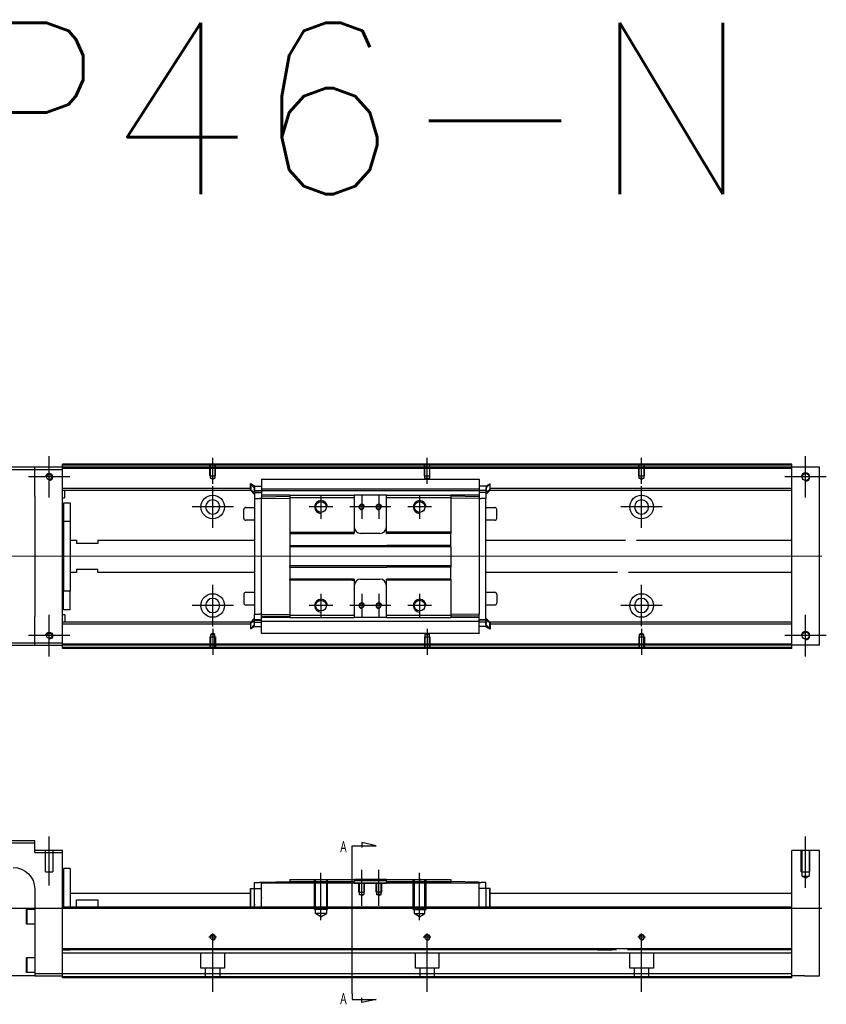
# Model space of a CAD drawing. Header units: millimetres. Extents: x -386 to 3135, y -1989 to 860.
# Tile 16 of 16: x -162 to 214, y -325 to 135. Entities that reach past the tile are written whole.
import ezdxf
from ezdxf.lldxf.tags import DXFTag

# ---------------------------------------------------------------- set-up
doc = ezdxf.new("R2010")
doc.units = ezdxf.units.MM
doc.layers.get('0').update_dxf_attribs({"linetype": 'CONTINUOUS'})
doc.styles.add('CHN', font='msjhbd.ttf')
doc.styles.get("Standard").update_dxf_attribs({"font": 'txt.shx', "height": 0.5})
tags = doc.linetypes.add('DASHED', pattern=[25.72, 12.86, -12.86]).pattern_tags.tags
tags[6:7] = [DXFTag(74, 4), DXFTag(75, 0), DXFTag(340, '0'), DXFTag(46, 0.0), DXFTag(50, 0.0), DXFTag(44, 0.0), DXFTag(45, 0.0)]
tags[4:5] = [DXFTag(74, 4), DXFTag(75, 0), DXFTag(340, '0'), DXFTag(46, 0.0), DXFTag(50, 0.0), DXFTag(44, 0.0), DXFTag(45, 0.0)]

msp = doc.modelspace()

# ---------------------------------------------------------------- linework, layer by layer
at = {"ltscale": 0.2}
for p, q in [((-148.7, -88.4), (-148.7, -69.1)), ((-72.45, -81.9), (-72.45, -69.75)), ((27.55, -81.9), (27.55, -69.75)), ((127.55, -81.9), (127.55, -69.75)), ((204.05, -88.4), (204.05, -69.1)), ((-139.05, -78.75), (-158.35, -78.75)), ((213.7, -78.75), (194.4, -78.75)), ((-72.45, -102.4), (-72.45, -83.1)), ((127.55, -102.4), (127.55, -83.1)), ((-21.95, -87.25), (-21.95, -98.25)), ((-2.95, -87.25), (-2.95, -98.25)), ((5.05, -87.25), (5.05, -98.25)), ((24.05, -87.25), (24.05, -98.25)), ((-62.8, -92.75), (-82.1, -92.75)), ((-16.45, -92.75), (-27.45, -92.75)), ((2.55, -92.75), (-8.45, -92.75)), ((10.55, -92.75), (-0.45, -92.75)), ((29.55, -92.75), (18.55, -92.75)), ((137.2, -92.75), (117.9, -92.75)), ((-72.45, -148.35), (-72.45, -129.05)), ((127.55, -148.35), (127.55, -129.05)), ((-21.95, -133.25), (-21.95, -144.25)), ((-2.95, -133.25), (-2.95, -144.25)), ((5.05, -133.25), (5.05, -144.25)), ((24.05, -133.25), (24.05, -144.25)), ((-62.8, -138.7), (-82.1, -138.7)), ((-16.45, -138.75), (-27.45, -138.75)), ((2.55, -138.75), (-8.45, -138.75)), ((10.55, -138.75), (-0.45, -138.75)), ((29.55, -138.75), (18.55, -138.75)), ((137.2, -138.7), (117.9, -138.7)), ((-148.7, -162.4), (-148.7, -143.1)), ((204.05, -162.4), (204.05, -143.1)), ((-72.45, -149.6), (-72.45, -161.75)), ((27.55, -149.6), (27.55, -161.75)), ((127.55, -149.6), (127.55, -161.75)), ((-139.05, -152.75), (-158.35, -152.75)), ((213.7, -152.75), (194.4, -152.75)), ((-148.7, -269.31), (-148.7, -246.49)), ((204.05, -270.31), (204.05, -246.49)), ((-21.95, -285.4), (-21.95, -263.4)), ((-2.95, -278.81), (-2.95, -261.99)), ((5.05, -278.81), (5.05, -261.99)), ((24.05, -285.4), (24.05, -263.4)), ((-70.65, -293.4), (-74.25, -293.4)), ((-72.45, -295.2), (-72.45, -291.6)), ((-72.45, -318.81), (-72.45, -293.06)), ((29.35, -293.4), (25.75, -293.4)), ((27.55, -295.2), (27.55, -291.6)), ((27.55, -318.81), (27.55, -293.06)), ((129.35, -293.4), (125.75, -293.4)), ((127.55, -295.2), (127.55, -291.6)), ((127.55, -318.81), (127.55, -293.06))]:
    msp.add_line(p, q, dxfattribs=at)
at = {"linetype": 'Continuous'}
for p, q in [((-142.45, -73.25), (-142.45, -72.75)), ((128.43, -73.25), (-142.45, -73.25)), ((-142.45, -74.25), (-142.45, -73.25)), ((197.55, -73.25), (128.43, -73.25)), ((197.55, -73.25), (197.55, -72.75)), ((197.55, -74.25), (197.55, -73.25)), ((-155.45, -74.25), (-229.45, -74.25)), ((-229.45, -75.25), (-155.45, -75.25)), ((-155.45, -75.25), (-155.45, -74.25)), ((-142.45, -74.25), (-155.45, -74.25)), ((-155.45, -75.25), (-142.45, -75.25)), ((-155.45, -87.75), (-155.45, -75.25)), ((-142.45, -75.25), (-142.45, -74.25)), ((128.18, -74.25), (-142.45, -74.25)), ((-142.45, -156.25), (-142.45, -75.25)), ((197.55, -74.25), (128.18, -74.25)), ((210.55, -74.25), (197.55, -74.25)), ((197.55, -157.25), (197.55, -74.25)), ((210.55, -157.25), (210.55, -74.25)), ((-54.7, -81.88), (-54.8, -81.88)), ((-54.8, -84.41), (-54.8, -81.88)), ((-54.8, -81.98), (-52.9, -83.96)), ((-52.9, -83.03), (-54.7, -81.88)), ((-54.7, -81.88), (-54.7, -84.41)), ((-49.7, -79.79), (51.8, -79.79)), ((-49.7, -79.84), (-49.7, -85.15)), ((51.8, -79.84), (51.8, -85.15)), ((55, -83.03), (56.8, -81.88)), ((56.9, -81.98), (55, -83.96)), ((56.8, -81.88), (56.9, -81.88)), ((56.8, -81.88), (56.8, -84.41)), ((56.9, -84.41), (56.9, -81.88)), ((-54.8, -84.07), (-142.45, -84.07)), ((-54.6, -85.07), (-142.45, -85.07)), ((-141.45, -88.4), (-141.45, -85.07)), ((-54.8, -84.77), (-54.8, -84.41)), ((-54.8, -84.77), (-54.7, -84.77)), ((-54.8, -84.87), (-54.8, -84.77)), ((-52.9, -86.85), (-54.8, -84.87)), ((-54.7, -84.77), (-54.7, -84.41)), ((-54.7, -84.77), (-52.9, -85.92)), ((-53.03, -85.07), (-49.71, -85.07)), ((-52.9, -83.03), (-49.7, -83.03)), ((-52.9, -85.02), (-52.9, -86.07)), ((-52.9, -85.92), (-49.7, -85.92)), ((-52.9, -86.07), (-52.9, -88.77)), ((-49.7, -84.22), (51.8, -84.22)), ((-49.7, -85.27), (-49.7, -85.15)), ((-49.7, -85.27), (-49.7, -87.27)), ((51.8, -85.27), (-49.7, -85.27)), ((55, -83.03), (51.8, -83.03)), ((51.81, -84.07), (51.8, -84.07)), ((51.8, -85.27), (51.8, -85.15)), ((51.8, -85.27), (51.8, -85.15)), ((51.8, -85.27), (51.8, -87.27)), ((55, -85.92), (51.8, -85.92)), ((55.12, -85.07), (51.81, -85.07)), ((56.8, -84.77), (55, -85.92)), ((55, -86.85), (56.9, -84.87)), ((55, -85.02), (55, -86.07)), ((55, -86.07), (55, -88.77)), ((125.58, -85.07), (56.71, -85.07)), ((56.8, -84.77), (56.8, -84.41)), ((56.9, -84.77), (56.8, -84.77)), ((125.82, -84.07), (56.9, -84.07)), ((56.9, -84.77), (56.9, -84.41)), ((56.9, -84.87), (56.9, -84.77)), ((197.55, -85.07), (125.58, -85.07)), ((197.55, -84.07), (125.82, -84.07)), ((-155.45, -87.75), (-155.45, -143.75)), ((-141.65, -88.6), (-142.45, -88.6)), ((-141.95, -90.75), (-138.95, -90.75)), ((-141.95, -90.75), (-141.95, -99.5)), ((-138.95, -90.75), (-138.95, -99.5)), ((-52.9, -88.77), (-50.7, -88.77)), ((-52.9, -88.77), (-52.9, -142.73)), ((-49.7, -88.77), (-50.7, -88.77)), ((-36.45, -87.27), (-49.7, -87.27)), ((-49.7, -87.27), (-49.7, -88)), ((-49.7, -88), (-36.45, -87.77)), ((-49.7, -88), (-49.7, -88.73)), ((-49.7, -88.73), (-36.45, -88.63)), ((-49.7, -142.77), (-49.7, -88.73)), ((-36.45, -87.27), (-36.45, -88.27)), ((-36.45, -88.27), (-36.45, -104.55)), ((-6.7, -87.27), (-6.45, -87.27)), ((-6.7, -88.27), (-6.45, -88.27)), ((-6.45, -87.27), (-6.45, -88.27)), ((8.55, -87.27), (-6.45, -87.27)), ((-6.45, -88.27), (-6.45, -104.55)), ((8.55, -87.27), (38.55, -87.27)), ((8.55, -88.27), (8.55, -87.27)), ((8.55, -88.27), (38.55, -88.27)), ((8.55, -104.55), (8.55, -88.27)), ((38.55, -87.27), (38.55, -88.27)), ((51.8, -87.27), (38.55, -87.27)), ((51.8, -88), (38.55, -87.77)), ((38.55, -88.27), (38.55, -104.55)), ((51.8, -88.73), (38.55, -88.63)), ((51.8, -87.27), (51.8, -88)), ((51.8, -88), (51.8, -88.73)), ((51.8, -88.73), (51.8, -142.77)), ((51.8, -88.77), (52.8, -88.77)), ((55, -88.77), (52.8, -88.77)), ((55, -145.58), (55, -88.77)), ((-57.95, -97.97), (-57.95, -93.97)), ((-57.95, -93.97), (-57.95, -93.97)), ((-56.95, -92.97), (-52.9, -92.97)), ((55, -92.97), (59.05, -92.97)), ((60.05, -97.97), (60.05, -93.97)), ((-138.95, -99.5), (-141.95, -99.5)), ((-141.95, -99.5), (-141.95, -132)), ((-138.95, -99.5), (-138.95, -132)), ((-52.9, -98.97), (-56.95, -98.97)), ((59.05, -98.97), (55, -98.97)), ((-142.45, -101.35), (-141.95, -101.35)), ((-141.95, -104.35), (-142.45, -104.35)), ((-36.45, -104.55), (-7.56, -104.55)), ((-36.45, -104.55), (-36.45, -105.1)), ((-36.45, -105.1), (-6.45, -105.1)), ((-36.45, -105.1), (-36.45, -110.75)), ((-6.45, -104.55), (-6.45, -105.1)), ((5.55, -105.1), (-3.45, -105.1)), ((8.55, -105.1), (8.55, -104.55)), ((8.55, -105.1), (8.8, -105.1)), ((24.8, -105.1), (8.8, -105.1)), ((38.55, -105.1), (24.8, -105.1)), ((38.55, -104.55), (38.55, -105.1)), ((38.55, -110.75), (38.55, -105.1)), ((-138.95, -108.25), (-135.95, -108.25)), ((-135.95, -108.25), (-135.95, -109.75)), ((-125.95, -109.75), (-135.95, -109.75)), ((-125.95, -108.25), (-52.9, -108.25)), ((-125.95, -108.25), (-125.95, -109.75)), ((55, -108.25), (119.99, -108.25)), ((125.14, -108.25), (197.55, -108.25)), ((-36.45, -110.75), (8.8, -110.75)), ((-36.45, -110.75), (-36.45, -111.3)), ((38.55, -111.3), (-36.45, -111.3)), ((-36.45, -111.3), (-36.45, -120.2)), ((24.8, -110.75), (8.8, -110.75)), ((38.55, -110.75), (24.8, -110.75)), ((38.55, -111.3), (38.55, -110.75)), ((38.55, -111.3), (38.55, -120.2)), ((-135.95, -123.25), (-138.95, -123.25)), ((-135.95, -121.75), (-125.95, -121.75)), ((-135.95, -121.75), (-135.95, -123.25)), ((-125.95, -123.25), (-125.95, -121.75)), ((-52.9, -123.25), (-125.95, -123.25)), ((38.55, -120.2), (-36.45, -120.2)), ((-36.45, -120.75), (-36.45, -120.2)), ((-36.45, -120.75), (8.8, -120.75)), ((-36.45, -120.75), (-36.45, -126.4)), ((24.8, -120.75), (8.8, -120.75)), ((38.55, -120.75), (24.8, -120.75)), ((38.55, -120.2), (38.55, -120.75)), ((38.55, -126.4), (38.55, -120.75)), ((116.38, -123.25), (55, -123.25)), ((197.55, -123.25), (121.52, -123.25)), ((-142.45, -127.16), (-141.95, -127.16)), ((-6.45, -126.4), (-36.45, -126.4)), ((-36.45, -126.95), (-36.45, -126.4)), ((-7.56, -126.95), (-36.45, -126.95)), ((-36.45, -126.95), (-36.45, -143.23)), ((-6.45, -126.4), (-6.45, -126.95)), ((-6.45, -126.95), (-6.45, -143.23)), ((-3.45, -126.4), (5.55, -126.4)), ((8.55, -126.95), (8.55, -126.4)), ((8.55, -143.23), (8.55, -126.95)), ((24.8, -126.4), (8.8, -126.4)), ((38.55, -126.4), (24.8, -126.4)), ((38.55, -126.4), (38.55, -126.95)), ((38.55, -126.95), (38.55, -143.23)), ((-141.95, -130.16), (-142.45, -130.16)), ((-138.95, -132), (-141.95, -132)), ((-141.95, -140.75), (-141.95, -132)), ((-138.95, -140.75), (-138.95, -132)), ((-56.95, -132.53), (-52.9, -132.53)), ((55, -132.53), (59.05, -132.53)), ((-57.95, -133.53), (-57.95, -137.53)), ((60.05, -133.53), (60.05, -137.53)), ((60.05, -137.53), (60.05, -137.53)), ((-138.95, -140.75), (-141.95, -140.75)), ((-52.9, -138.53), (-56.95, -138.53)), ((59.05, -138.53), (55, -138.53)), ((-155.45, -156.25), (-155.45, -143.75)), ((-142.45, -142.91), (-141.65, -142.91)), ((-54.6, -146.43), (-142.45, -146.43)), ((-141.45, -143.11), (-141.45, -146.43)), ((-52.9, -144.65), (-54.8, -146.63)), ((-54.8, -146.63), (-54.8, -146.73)), ((-54.8, -146.73), (-54.8, -147.09)), ((-54.8, -146.73), (-54.7, -146.73)), ((-54.7, -146.73), (-52.9, -145.58)), ((-54.7, -146.73), (-54.7, -147.09)), ((-53.03, -146.43), (-49.71, -146.43)), ((-52.9, -145.43), (-52.9, -142.73)), ((-52.9, -142.73), (-50.7, -142.73)), ((-52.9, -146.49), (-52.9, -145.43)), ((-52.9, -145.58), (-49.7, -145.58)), ((-49.7, -142.73), (-50.7, -142.73)), ((-49.7, -143.5), (-49.7, -142.77)), ((-49.7, -142.77), (-36.45, -142.87)), ((-49.7, -143.5), (-36.45, -143.73)), ((-49.7, -144.23), (-49.7, -143.5)), ((-49.7, -146.23), (-49.7, -144.23)), ((-36.49, -144.23), (-49.7, -144.23)), ((51.8, -146.23), (-49.7, -146.23)), ((-49.7, -151.66), (-49.7, -146.23)), ((-49.7, -146.23), (-49.7, -146.35)), ((-36.45, -143.23), (-36.45, -144.23)), ((-6.7, -143.23), (-6.45, -143.23)), ((-6.7, -144.23), (-6.45, -144.23)), ((-6.45, -143.23), (-6.45, -144.23)), ((8.55, -144.23), (-6.45, -144.23)), ((8.55, -143.23), (38.55, -143.23)), ((8.55, -144.23), (8.55, -143.23)), ((8.55, -144.23), (38.55, -144.23)), ((51.8, -142.77), (38.55, -142.87)), ((38.55, -143.23), (38.55, -144.23)), ((51.8, -143.5), (38.55, -143.73)), ((51.8, -144.23), (38.55, -144.23)), ((51.8, -144.23), (51.8, -142.73)), ((51.8, -146.23), (51.8, -144.23)), ((55, -145.58), (51.8, -145.58)), ((51.8, -146.23), (51.8, -146.35)), ((51.8, -146.23), (51.8, -146.35)), ((51.8, -151.66), (51.8, -146.35)), ((55.12, -146.43), (51.81, -146.43)), ((55, -144.65), (56.9, -146.63)), ((55, -146.49), (55, -145.43)), ((56.8, -146.73), (55, -145.58)), ((110.79, -146.43), (56.71, -146.43)), ((56.8, -146.73), (56.8, -147.09)), ((56.9, -146.73), (56.8, -146.73)), ((56.9, -146.63), (56.9, -146.73)), ((56.9, -146.73), (56.9, -147.09)), ((197.55, -146.43), (110.79, -146.43)), ((-54.8, -147.43), (-142.45, -147.43)), ((-54.8, -147.09), (-54.8, -149.63)), ((-54.8, -149.53), (-52.9, -147.55)), ((-54.7, -149.63), (-54.8, -149.63)), ((-54.7, -149.63), (-54.7, -147.09)), ((-52.9, -148.47), (-54.7, -149.63)), ((-52.9, -148.47), (-49.7, -148.47)), ((55, -148.47), (51.8, -148.47)), ((56.9, -149.53), (55, -147.55)), ((55, -148.47), (56.8, -149.63)), ((56.8, -149.63), (56.8, -147.09)), ((56.8, -149.63), (56.9, -149.63)), ((56.9, -147.09), (56.9, -149.63)), ((110.55, -147.43), (56.9, -147.43)), ((197.55, -147.43), (110.55, -147.43)), ((51.8, -151.71), (-49.7, -151.71)), ((-155.45, -156.25), (-229.45, -156.25)), ((-229.45, -157.25), (-155.45, -157.25)), ((-155.45, -157.25), (-155.45, -156.25)), ((-142.45, -156.25), (-155.45, -156.25)), ((-155.45, -157.25), (-142.45, -157.25)), ((-142.45, -157.25), (-142.45, -156.25)), ((108.19, -157.25), (-142.45, -157.25)), ((-142.45, -158.25), (-142.45, -157.25)), ((107.94, -158.25), (-142.45, -158.25)), ((-142.45, -158.75), (-142.45, -158.25)), ((197.55, -158.25), (107.94, -158.25)), ((197.55, -157.25), (108.19, -157.25)), ((210.55, -157.25), (197.55, -157.25)), ((197.55, -158.25), (197.55, -157.25)), ((197.55, -158.75), (197.55, -158.25)), ((-155.45, -248.4), (-229.45, -248.4)), ((-229.45, -249.4), (-155.45, -249.4)), ((-155.45, -249.4), (-155.45, -248.4)), ((-155.45, -253.9), (-155.45, -249.4)), ((-142.45, -252.9), (-155.45, -252.9)), ((-155.45, -253.9), (-142.45, -253.9)), ((-142.45, -253.9), (-142.45, -252.9)), ((-142.45, -278.4), (-142.45, -253.9)), ((210.55, -252.9), (197.55, -252.9)), ((197.55, -278.4), (197.55, -252.9)), ((210.55, -311.4), (210.55, -252.9)), ((-138.95, -261.4), (-141.95, -261.4)), ((-141.95, -261.4), (-141.95, -279.4)), ((-138.95, -261.4), (-138.95, -279.4)), ((-155.45, -270.9), (-155.45, -310.4)), ((-54.8, -279.4), (-54.8, -270.65)), ((-54.8, -270.65), (-54.7, -270.65)), ((-54.7, -279.4), (-54.7, -270.65)), ((-54.7, -270.65), (-52.9, -270.65)), ((-52.9, -270.65), (-52.9, -267.95)), ((-52.9, -267.95), (-50.7, -267.95)), ((-52.9, -270.65), (-49.7, -270.65)), ((-52.9, -279.4), (-52.9, -270.65)), ((-49.7, -267.95), (-50.7, -267.95)), ((-49.7, -267.68), (-36.45, -267.45)), ((-49.7, -268.25), (-49.7, -267.68)), ((51.8, -268.25), (-49.7, -268.25)), ((-49.7, -274.91), (-49.7, -268.25)), ((-40.98, -267.53), (-40.98, -267.53)), ((-40.88, -267.52), (-40.88, -267.53)), ((-40.88, -267.52), (-40.64, -267.52)), ((-40.64, -267.52), (-40.64, -267.52)), ((-40.01, -267.51), (-40.01, -267.51)), ((-39.34, -267.5), (-39.28, -267.5)), ((-39.24, -267.5), (-39.24, -267.5)), ((-38.42, -267.48), (-38.42, -267.49)), ((-36.45, -266.4), (-36.45, -267.4)), ((-36.45, -267.4), (-36.45, -268.25)), ((-6.7, -266.4), (-6.45, -266.4)), ((-6.7, -267.4), (-6.45, -267.4)), ((8.55, -266.4), (-6.45, -266.4)), ((-6.45, -266.4), (-6.45, -267.4)), ((-6.45, -266.95), (-3.45, -266.95)), ((-6.45, -268.25), (-6.45, -267.4)), ((-3.45, -266.95), (5.55, -266.95)), ((5.55, -266.95), (8.55, -266.95)), ((8.55, -266.4), (38.55, -266.4)), ((8.55, -267.4), (8.55, -266.4)), ((8.55, -267.4), (38.55, -267.4)), ((8.55, -267.4), (8.55, -268.25)), ((38.55, -266.4), (38.55, -267.4)), ((38.55, -267.4), (38.55, -268.25)), ((51.8, -267.68), (38.55, -267.45)), ((51.8, -268.25), (51.8, -267.68)), ((51.8, -267.95), (52.8, -267.95)), ((51.8, -279.4), (51.8, -268.25)), ((55, -270.65), (51.8, -270.65)), ((55, -267.95), (52.8, -267.95)), ((55, -270.65), (55, -267.95)), ((56.8, -270.65), (55, -270.65)), ((55, -270.65), (55, -277.9)), ((56.8, -279.4), (56.8, -270.65)), ((56.9, -270.65), (56.8, -270.65)), ((56.9, -279.4), (56.9, -270.65)), ((-138.95, -272.9), (-54.8, -272.9)), ((-49.7, -274.91), (-49.7, -275.13)), ((-49.7, -279.4), (-49.7, -275.13)), ((56.9, -272.9), (122.29, -272.9)), ((122.29, -272.9), (197.55, -272.9)), ((-142.45, -279.4), (-142.45, -278.4)), ((120.72, -279.4), (-142.45, -279.4)), ((-142.45, -298.85), (-142.45, -279.4)), ((-135.95, -275.9), (-125.95, -275.9)), ((-135.95, -279.4), (-135.95, -275.9)), ((-125.95, -275.9), (-125.95, -279.4)), ((197.55, -279.4), (120.72, -279.4)), ((197.55, -279.4), (197.55, -278.4)), ((197.55, -298.85), (197.55, -279.4)), ((-159.45, -280.58), (-159.2, -280.33)), ((-159.45, -280.58), (-159.45, -283.83)), ((-159.45, -283.83), (-159.45, -287.08)), ((-159.2, -280.33), (-155.45, -280.33)), ((-159.2, -280.33), (-159.2, -283.83)), ((-159.2, -283.83), (-159.2, -287.33)), ((-159.2, -287.33), (-159.45, -287.08)), ((-155.45, -287.33), (-159.2, -287.33)), ((-159.45, -303.15), (-159.2, -302.9)), ((-159.2, -302.9), (-155.45, -302.9)), ((-159.2, -302.9), (-159.2, -306.4)), ((116.03, -298.85), (-142.45, -298.85)), ((-142.45, -299.35), (-142.45, -298.85)), ((-142.45, -310.4), (-142.45, -299.35)), ((197.55, -298.85), (116.03, -298.85)), ((197.55, -299.35), (197.55, -298.85)), ((197.55, -310.4), (197.55, -299.35)), ((-159.45, -303.15), (-159.45, -306.4)), ((-159.45, -306.4), (-159.45, -309.65)), ((-159.2, -306.4), (-159.2, -309.9)), ((-155.45, -311.4), (-215.45, -311.4)), ((-159.2, -309.9), (-159.45, -309.65)), ((-155.45, -309.9), (-159.2, -309.9)), ((-155.45, -310.4), (-155.45, -311.4)), ((-142.45, -310.4), (-155.45, -310.4)), ((-155.45, -311.4), (-142.45, -311.4)), ((113.25, -310.4), (-142.45, -310.4)), ((-142.45, -312.4), (-142.45, -310.4)), ((197.55, -310.4), (113.25, -310.4)), ((197.55, -312.4), (197.55, -310.4)), ((203.55, -311.4), (197.55, -311.4)), ((203.55, -311.4), (210.55, -311.4)), ((112.77, -312.4), (-142.45, -312.4)), ((197.55, -312.4), (112.77, -312.4))]:
    msp.add_line(p, q, dxfattribs=at)
at = {"linetype": 'DASHED', "ltscale": 0.1}
for p, q in [((-73.75, -78.25), (-73.75, -73.25)), ((-73.53, -79.25), (-73.53, -73.25)), ((-71.38, -73.25), (-71.38, -79.25)), ((-71.15, -78.25), (-71.15, -73.25)), ((26.25, -78.25), (26.25, -73.25)), ((26.47, -79.25), (26.47, -73.25)), ((28.62, -73.25), (28.62, -79.25)), ((28.85, -78.25), (28.85, -73.25)), ((126.25, -78.25), (126.25, -73.25)), ((126.47, -79.25), (126.47, -73.25)), ((128.62, -73.25), (128.62, -79.25)), ((128.85, -78.25), (128.85, -73.25)), ((-73.75, -78.25), (-71.15, -78.25)), ((-72.45, -79.89), (-73.53, -79.25)), ((-73.53, -79.25), (-71.38, -79.25)), ((-71.38, -79.25), (-72.45, -79.89)), ((26.25, -78.25), (28.85, -78.25)), ((27.55, -79.89), (26.47, -79.25)), ((26.47, -79.25), (28.62, -79.25)), ((28.62, -79.25), (27.55, -79.89)), ((126.25, -78.25), (128.85, -78.25)), ((127.55, -79.89), (126.47, -79.25)), ((126.47, -79.25), (128.62, -79.25)), ((128.62, -79.25), (127.55, -79.89)), ((-73.75, -153.25), (-71.15, -153.25)), ((-73.75, -153.25), (-73.75, -158.25)), ((-72.45, -151.61), (-73.53, -152.25)), ((-73.53, -152.25), (-73.53, -158.25)), ((-73.53, -152.25), (-71.38, -152.25)), ((-71.38, -152.25), (-72.45, -151.61)), ((-71.38, -158.25), (-71.38, -152.25)), ((-71.15, -153.25), (-71.15, -158.25)), ((26.25, -153.25), (28.85, -153.25)), ((26.25, -153.25), (26.25, -158.25)), ((27.55, -151.61), (26.47, -152.25)), ((26.47, -152.25), (26.47, -158.25)), ((26.47, -152.25), (28.62, -152.25)), ((28.62, -152.25), (27.55, -151.61)), ((28.62, -158.25), (28.62, -152.25)), ((28.85, -153.25), (28.85, -158.25)), ((126.25, -153.25), (128.85, -153.25)), ((126.25, -153.25), (126.25, -158.25)), ((127.55, -151.61), (126.47, -152.25)), ((126.47, -152.25), (126.47, -158.25)), ((126.47, -152.25), (128.62, -152.25)), ((128.62, -152.25), (127.55, -151.61)), ((128.62, -158.25), (128.62, -152.25)), ((128.85, -153.25), (128.85, -158.25)), ((202.05, -262.9), (202.05, -252.9)), ((202.4, -264.9), (202.4, -252.9)), ((205.7, -252.9), (205.7, -264.9)), ((206.05, -262.9), (206.05, -252.9)), ((202.05, -262.9), (206.05, -262.9)), ((202.4, -264.9), (205.7, -264.9)), ((204.05, -265.85), (202.4, -264.9)), ((204.05, -265.85), (205.7, -264.9)), ((-24.95, -280.4), (-24.95, -266.4)), ((-24.45, -282.4), (-24.45, -266.4)), ((-19.45, -266.4), (-19.45, -282.4)), ((-18.95, -280.4), (-18.95, -266.4)), ((-4.25, -272.4), (-4.25, -268.4)), ((-4.01, -273.4), (-4.01, -268.4)), ((-1.9, -268.4), (-1.9, -273.4)), ((-1.65, -272.4), (-1.65, -268.4)), ((3.75, -272.4), (3.75, -268.4)), ((3.99, -268.4), (3.99, -273.4)), ((6.1, -273.4), (6.1, -268.4)), ((6.35, -272.4), (6.35, -268.4)), ((21.05, -280.4), (21.05, -266.4)), ((21.55, -266.4), (21.55, -282.4)), ((26.55, -282.4), (26.55, -266.4)), ((27.05, -280.4), (27.05, -266.4)), ((-4.25, -272.4), (-1.65, -272.4)), ((-4.01, -273.4), (-1.9, -273.4)), ((-2.95, -274.01), (-4.01, -273.4)), ((-2.95, -274.01), (-1.9, -273.4)), ((6.35, -272.4), (3.75, -272.4)), ((6.1, -273.4), (3.99, -273.4)), ((5.05, -274.01), (3.99, -273.4)), ((5.05, -274.01), (6.1, -273.4)), ((-18.95, -280.4), (-24.95, -280.4)), ((-19.45, -282.4), (-24.45, -282.4)), ((-21.95, -283.84), (-24.45, -282.4)), ((-21.95, -283.84), (-19.45, -282.4)), ((21.05, -280.4), (27.05, -280.4)), ((21.55, -282.4), (26.55, -282.4)), ((24.05, -283.84), (21.55, -282.4)), ((24.05, -283.84), (26.55, -282.4))]:
    msp.add_line(p, q, dxfattribs=at)
at = {"linetype": 'DASHED'}
for p, q in [((197.55, -74.75), (-142.45, -74.75)), ((-49.7, -79.84), (-49.7, -79.79)), ((51.8, -79.84), (51.8, -79.79)), ((-50.7, -86.07), (-52.9, -86.07)), ((-49.7, -86.07), (-50.2, -86.07)), ((-49.7, -86.57), (-49.7, -86.57)), ((51.8, -86.57), (51.8, -86.57)), ((-36.49, -95.95), (-36.45, -95.95)), ((-50.7, -145.43), (-52.9, -145.43)), ((-49.7, -145.43), (-50.2, -145.43)), ((-49.7, -144.93), (-49.7, -144.93)), ((51.8, -144.93), (51.8, -144.93)), ((51.8, -145.43), (52.3, -145.43)), ((-49.7, -151.66), (-49.7, -151.71)), ((51.8, -151.66), (51.8, -151.71)), ((108.31, -156.75), (-142.45, -156.75)), ((197.55, -156.75), (108.31, -156.75)), ((-150.35, -262.9), (-150.35, -252.9)), ((-147.05, -252.9), (-147.05, -262.9)), ((-150.35, -262.9), (-147.05, -262.9)), ((-40.74, -267.52), (-40.74, -267.53)), ((-6.45, -268.4), (-6.45, -268.25)), ((8.55, -268.4), (-6.45, -268.4)), ((8.55, -268.25), (8.55, -268.4)), ((-49.7, -278.42), (-49.7, -278.4)), ((115.54, -300.9), (-142.45, -300.9)), ((-138.95, -299.4), (-141.95, -299.4)), ((-77.95, -307.9), (-77.95, -300.9)), ((-66.95, -300.9), (-66.95, -307.9)), ((22.05, -307.9), (22.05, -300.9)), ((33.05, -300.9), (33.05, -307.9)), ((100.3, -299.17), (113.55, -299.4)), ((197.55, -300.9), (115.54, -300.9)), ((122.05, -307.9), (122.05, -300.9)), ((133.05, -300.9), (133.05, -307.9)), ((112.89, -311.9), (-142.45, -311.9)), ((-66.95, -307.9), (-77.95, -307.9)), ((-75.75, -312.4), (-75.75, -307.9)), ((-69.15, -307.9), (-69.15, -312.4)), ((33.05, -307.9), (22.05, -307.9)), ((24.25, -312.4), (24.25, -307.9)), ((30.85, -307.9), (30.85, -312.4)), ((197.55, -311.9), (112.89, -311.9)), ((133.05, -307.9), (122.05, -307.9)), ((124.25, -312.4), (124.25, -307.9)), ((130.85, -307.9), (130.85, -312.4))]:
    msp.add_line(p, q, dxfattribs=at)
for p, q in [((211.55, -115.79), (-230.45, -115.75)), ((-7.39, -250.71), (3.76, -250.71)), ((-7.39, -253.35), (-7.39, -250.71)), ((3.76, -250.71), (-2.83, -249.28)), ((-2.83, -249.28), (-2.83, -251.5)), ((-7.39, -319.82), (-7.39, -253.35)), ((-230.45, -279.9), (211.55, -279.9)), ((-7.39, -319.82), (-7.39, -322.46)), ((-7.39, -322.46), (3.76, -322.46)), ((-2.83, -323.89), (-2.83, -321.66)), ((3.76, -322.46), (-2.83, -323.89))]:
    msp.add_line(p, q)
for centre in [(-148.7, -78.75), (-148.7, -152.75)]:
    msp.add_circle(centre, 1.25)
at = {"linetype": 'Continuous'}
for centre, radius in [((204.05, -78.75), 1.65), ((-72.45, -92.75), 5.5), ((-21.95, -92.75), 2.5), ((24.05, -92.75), 2.5), ((127.55, -92.75), 5.5), ((-72.45, -138.7), 5.5), ((-21.95, -138.75), 2.5), ((24.05, -138.75), 2.5), ((127.55, -138.7), 5.5), ((204.05, -152.75), 1.65), ((-72.45, -293.4), 1.07), ((27.55, -293.4), 1.07), ((127.55, -293.4), 1.07)]:
    msp.add_circle(centre, radius, dxfattribs=at)
at = {"linetype": 'Continuous', "extrusion": (0, 0, -1)}
for centre, radius in [((72.45, -92.75), 3.3), ((2.95, -92.75), 1.05), ((-5.05, -92.75), 1.05), ((-127.55, -92.75), 3.3), ((2.95, -138.75), 1.05), ((-5.05, -138.75), 1.05)]:
    msp.add_circle(centre, radius, dxfattribs=at)
at = {"linetype": 'Continuous', "extrusion": (-6.12303e-17, 0, -1)}
for centre in [(72.45, -138.7), (-127.55, -138.7)]:
    msp.add_circle(centre, 3.3, dxfattribs=at)
at = {"linetype": 'Continuous'}
for centre, radius, start, end in [((-148.7, -78.75), 1.65, 270, 180), ((-141.65, -88.4), 0.2, 270, 0), ((-56.95, -93.97), 1, 90, 180), ((59.05, -93.97), 1, 0, 90), ((-56.95, -97.97), 1, 180, 270), ((59.05, -97.97), 1, 270, 0), ((-3.45, -102.1), 3, 180, 270), ((5.55, -102.1), 3, 270, 360), ((-3.45, -129.4), 3, 90, 180), ((5.55, -129.4), 3, 0, 90), ((-56.95, -133.53), 1, 90, 180), ((59.05, -133.53), 1, 0, 90), ((-56.95, -137.53), 1, 180, 270), ((59.05, -137.53), 1, 270, 0), ((-141.65, -143.11), 0.2, 0, 90)]:
    msp.add_arc(centre, radius, start, end, dxfattribs=at)
for centre, radius, start, end in [((204.05, -78.75), 2, 270, 180), ((-21.95, -92.75), 3, 0, 270), ((-2.95, -92.75), 1.3, 0, 270), ((5.05, -92.75), 1.3, 0, 270), ((24.05, -92.75), 3, 0, 270), ((-21.95, -138.75), 3, 0, 270), ((-2.95, -138.75), 1.3, 0, 270), ((5.05, -138.75), 1.3, 0, 270), ((24.05, -138.75), 3, 0, 270), ((204.05, -152.75), 2, 270, 180), ((-72.45, -293.4), 1.3, 270, 180), ((27.55, -293.4), 1.3, 270, 180), ((127.55, -293.4), 1.3, 270, 180)]:
    msp.add_arc(centre, radius, start, end)
at = {"linetype": 'Continuous', "extrusion": (-6.12303e-17, 0, -1)}
msp.add_arc((148.7, -152.75), 1.65, 0, 270, dxfattribs=at)
at = {"linetype": 'Continuous', "extrusion": (0, 0, -1)}
msp.add_arc((165.45, -270.9), 10, 90, 180, dxfattribs=at)
at = {"linetype": 'Continuous'}
for points, degree in [([(128.55, -72.75), (-142.45, -72.75)], 1), ([(197.55, -72.75), (128.55, -72.75)], 1), ([(-53.06, -84.72), (-53.05, -84.54), (-53.03, -84.36), (-53.01, -84.2)], 3), ([(-53.06, -84.85), (-53.05, -84.93), (-53.04, -85.01), (-53.03, -85.08)], 3), ([(-52.9, -86.07), (-51.9, -86.07)], 1), ([(-51.9, -86.07), (-49.7, -86.07)], 1), ([(55, -86.07), (51.8, -86.07)], 1), ([(55.16, -84.72), (55.14, -84.54), (55.12, -84.36), (55.11, -84.2)], 3), ([(55.15, -84.85), (55.14, -84.93), (55.13, -85.01), (55.12, -85.08)], 3), ([(-36.45, -87.27), (-6.7, -87.27)], 1), ([(-36.45, -88.27), (-6.7, -88.27)], 1), ([(-7.56, -104.55), (-6.56, -104.55)], 1), ([(-6.45, -104.55), (-6.56, -104.55)], 1), ([(8.55, -104.55), (8.8, -104.55)], 1), ([(24.8, -104.55), (8.8, -104.55)], 1), ([(38.55, -104.55), (24.8, -104.55)], 1), ([(-7.56, -126.95), (-6.56, -126.95)], 1), ([(-6.45, -126.95), (-6.56, -126.95)], 1), ([(8.55, -126.4), (8.8, -126.4)], 1), ([(8.55, -126.95), (8.8, -126.95)], 1), ([(24.8, -126.95), (8.8, -126.95)], 1), ([(38.55, -126.95), (24.8, -126.95)], 1), ([(-53.06, -146.65), (-53.05, -146.57), (-53.04, -146.49), (-53.03, -146.42)], 3), ([(-53.06, -146.78), (-53.05, -146.96), (-53.03, -147.14), (-53.01, -147.3)], 3), ([(-52.9, -145.43), (-51.9, -145.43)], 1), ([(-51.9, -145.43), (-49.7, -145.43)], 1), ([(-36.45, -143.23), (-22.7, -143.23)], 1), ([(-36.45, -144.23), (-22.7, -144.23)], 1), ([(-22.7, -143.23), (-21.7, -143.23)], 1), ([(-22.7, -144.23), (-21.7, -144.23)], 1), ([(-21.7, -143.23), (-6.7, -143.23)], 1), ([(-21.7, -144.23), (-6.7, -144.23)], 1), ([(55, -145.43), (51.8, -145.43)], 1), ([(55.15, -146.65), (55.14, -146.57), (55.13, -146.49), (55.12, -146.42)], 3), ([(107.82, -158.75), (-142.45, -158.75)], 1), ([(197.55, -158.75), (107.82, -158.75)], 1), ([(-36.45, -266.4), (-22.7, -266.4)], 1), ([(-36.45, -267.4), (-22.7, -267.4)], 1), ([(-21.7, -266.4), (-6.7, -266.4)], 1), ([(-21.7, -267.4), (-6.7, -267.4)], 1), ([(-52.9, -277.9), (-52.9, -278.4)], 1), ([(55, -277.9), (55, -279.4)], 1), ([(115.91, -299.35), (-142.45, -299.35)], 1), ([(197.55, -299.35), (121.06, -299.35)], 1)]:
    msp.add_open_spline(points, degree=degree, dxfattribs=at)
for points, knots in [([(-53.06, -84.85), (-53.06, -84.83), (-53.07, -84.81), (-53.07, -84.76), (-53.07, -84.74), (-53.06, -84.72)], [0, 0, 0, 0, 0.477374, 0.477374, 1, 1, 1, 1]), ([(-52.9, -83.03), (-52.89, -83.05), (-52.9, -83.11), (-52.92, -83.34), (-52.93, -83.49), (-52.98, -83.87), (-53, -84.1), (-53.04, -84.47), (-53.05, -84.59), (-53.06, -84.72)], [0, 0, 0, 0, 0.287722, 0.287722, 0.57524, 0.57524, 0.866218, 0.866218, 1, 1, 1, 1]), ([(-53.03, -85.08), (-53.01, -85.16), (-53, -85.24), (-52.97, -85.44), (-52.95, -85.56), (-52.93, -85.75), (-52.92, -85.83), (-52.91, -85.9), (-52.9, -85.92), (-52.9, -85.92)], [0, 0, 0, 0, 0.160093, 0.160093, 0.46629, 0.46629, 0.769268, 0.769268, 1, 1, 1, 1]), ([(55, -83.03), (54.99, -83.05), (54.99, -83.11), (55.01, -83.34), (55.03, -83.49), (55.07, -83.87), (55.1, -84.1), (55.13, -84.47), (55.15, -84.59), (55.16, -84.72)], [0, 0, 0, 0, 0.287722, 0.287722, 0.57524, 0.57524, 0.866218, 0.866218, 1, 1, 1, 1]), ([(55.12, -85.08), (55.11, -85.16), (55.1, -85.24), (55.07, -85.44), (55.05, -85.56), (55.02, -85.75), (55.01, -85.83), (55, -85.9), (55, -85.92), (55, -85.92)], [0, 0, 0, 0, 0.160093, 0.160093, 0.46629, 0.46629, 0.769268, 0.769268, 1, 1, 1, 1]), ([(55.15, -84.85), (55.16, -84.83), (55.16, -84.81), (55.16, -84.76), (55.16, -84.74), (55.16, -84.72)], [0, 0, 0, 0, 0.477374, 0.477374, 1, 1, 1, 1]), ([(-53.06, -146.65), (-53.06, -146.67), (-53.07, -146.69), (-53.07, -146.74), (-53.07, -146.76), (-53.06, -146.78)], [0, 0, 0, 0, 0.477374, 0.477374, 1, 1, 1, 1]), ([(-52.9, -148.47), (-52.89, -148.45), (-52.9, -148.39), (-52.92, -148.16), (-52.93, -148.01), (-52.98, -147.63), (-53, -147.4), (-53.04, -147.03), (-53.05, -146.91), (-53.06, -146.78)], [0, 0, 0, 0, 0.287722, 0.287722, 0.57524, 0.57524, 0.866218, 0.866218, 1, 1, 1, 1]), ([(-53.03, -146.42), (-53.01, -146.34), (-53, -146.27), (-52.97, -146.06), (-52.95, -145.94), (-52.93, -145.75), (-52.92, -145.67), (-52.91, -145.6), (-52.9, -145.58), (-52.9, -145.58)], [0, 0, 0, 0, 0.160093, 0.160093, 0.46629, 0.46629, 0.769268, 0.769268, 1, 1, 1, 1]), ([(55, -148.47), (54.99, -148.45), (54.99, -148.39), (55.01, -148.16), (55.03, -148.01), (55.07, -147.63), (55.1, -147.4), (55.13, -147.03), (55.15, -146.91), (55.16, -146.78)], [0, 0, 0, 0, 0.287722, 0.287722, 0.57524, 0.57524, 0.866218, 0.866218, 1, 1, 1, 1]), ([(55.12, -146.42), (55.11, -146.34), (55.1, -146.27), (55.06, -146.06), (55.05, -145.94), (55.02, -145.75), (55.01, -145.67), (55, -145.6), (55, -145.58), (55, -145.58)], [0, 0, 0, 0, 0.160093, 0.160093, 0.46629, 0.46629, 0.769268, 0.769268, 1, 1, 1, 1]), ([(55.15, -146.65), (55.16, -146.67), (55.16, -146.69), (55.16, -146.74), (55.16, -146.76), (55.16, -146.78)], [0, 0, 0, 0, 0.477374, 0.477374, 1, 1, 1, 1])]:
    msp.add_open_spline(points, degree=3, knots=knots, dxfattribs=at)
for points in [[(-52.9, -83.96), (-52.9, -84), (-52.9, -85.02)], [(55, -83.96), (55, -84), (55, -85.02)], [(-52.9, -147.55), (-52.9, -147.5), (-52.9, -146.49)], [(55, -147.55), (55, -147.5), (55, -146.49)]]:
    msp.add_rational_spline(points, [1, 0.817576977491, 1], degree=2, dxfattribs=at)
at = {"linetype": 'DASHED', "ltscale": 0.1}
for points in [[(-22.7, -266.4), (-21.7, -266.4)], [(-22.7, -267.4), (-21.7, -267.4)], [(24.8, -266.4), (23.8, -266.4)], [(24.8, -267.4), (23.8, -267.4)]]:
    msp.add_open_spline(points, degree=1, dxfattribs=at)

# ---------------------------------------------------------------- texts
at = {"style": 'CHN', "width": 0.7}
for p in [(-13.01, -253.85), (-13.01, -324.68)]:
    msp.add_text('A', height=5.25, dxfattribs=at).set_placement(p)
at = {"insert": (-266.55, 133.09), "char_height": 80, "attachment_point": 1}
msp.add_mtext('KP46-N', dxfattribs=at)

doc.saveas('drawing.dxf')
